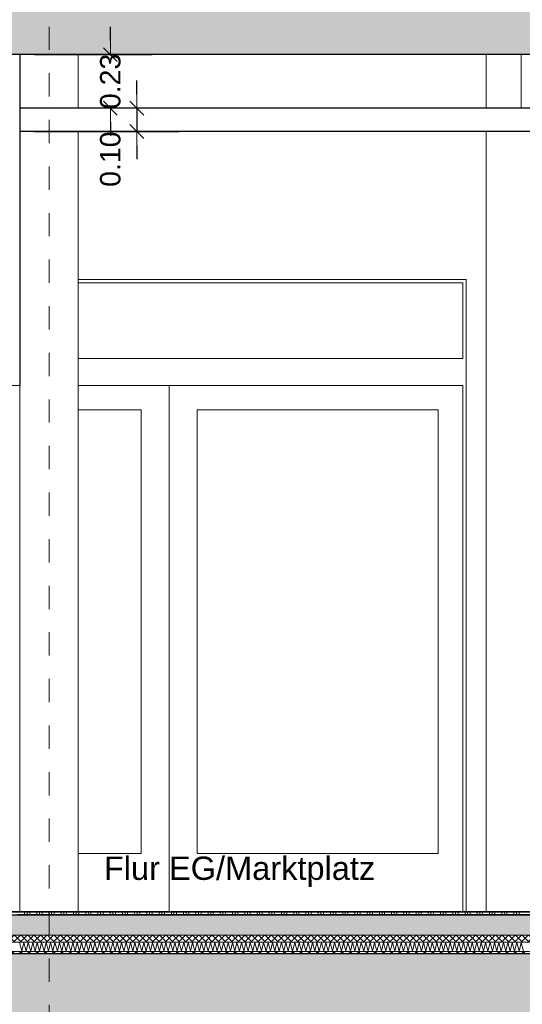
# Model space of a CAD drawing. Header units: metres. Extents: x -16 to 43.7, y -22.2 to 4.
# Tile 29 of 77: x 7.4 to 9.6, y -10.6 to -6.3. Entities that reach past the tile are written whole.
import ezdxf

# ---------------------------------------------------------------- set-up
doc = ezdxf.new("R2010")
doc.units = ezdxf.units.M
doc.header["$MEASUREMENT"] = 0
doc.linetypes.add('Raster', pattern=[0.2, 0.1, -0.05, 0, -0.05])
doc.layers.get('0').update_dxf_attribs({"color": 8, "lineweight": 9})
doc.layers.get('Defpoints').update_dxf_attribs({"color": 8, "lineweight": 9})
for name, color, linetype in [('Neubau_A-Decken', 8, 'Continuous'), ('Neubau_A-STB Wände', 8, 'Continuous'), ('Neubau_A-Stützen', 8, 'Continuous'), ('Neubau_A-TB Wände', 8, 'Continuous'), ('Neubau_B-abgehängte Decke', 8, 'Continuous'), ('Neubau_B-Bodenaufbau', 8, 'Continuous'), ('Neubau_R-Konstruktionsraster gross', 33, 'Continuous'), ('Neubau_T-Bemaßung', 8, 'Continuous'), ('Neubau_T-Text', 8, 'Continuous')]:
    doc.layers.add(name, color=color, linetype=linetype)
doc.styles.add('ERSTELLTER_STIL_2', font='arial.ttf')
doc.dimstyles.new('ERSTELLTER_STIL__1', dxfattribs={"dimtxt": 0.0875, "dimasz": 0.059375, "dimexe": 0.18, "dimexo": 0.0625, "dimgap": 0, "dimtad": 1, "dimzin": 0, "dimdsep": 46, "dimtxsty": 'ERSTELLTER_STIL_2', "dimblk": 'ARROWHEAD_6', "dimblk1": 'ARROWHEAD_6', "dimblk2": 'ARROWHEAD_6', "dimcen": 0.09, "dimclrd": 7, "dimclre": 7, "dimclrt": 7, "dimazin": 0, "dimtfac": 1, "dimtdec": 4, "dimtmove": 0, "dimatfit": 3, "dimfxl": 1, "dimtolj": 1, "dimtzin": 0, "dimarcsym": 0})
pattern_1 = [(45, (-364.88789, -10.175), (-0.084852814, 0.084852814), []), (45, (-364.93032, -10.13257), (-0.084852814, 0.084852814), [0.09, -0.03])]

# ---------------------------------------------------------------- blocks, each defined once
blk = doc.blocks.new('*X245', base_point=(3718.7656, 0))
at = {"layer": 'Neubau_B-Bodenaufbau', "color": 7, "linetype": 'Continuous', "lineweight": 9}
for p, q in [((4091.0513, -0.131), (4091.0615, -0.169)), ((4091.0615, -0.169), (4091.0704, -0.131)), ((4091.0704, -0.131), (4091.0806, -0.169)), ((4091.0806, -0.169), (4091.0894, -0.131)), ((4091.0894, -0.131), (4091.0996, -0.169)), ((4091.0996, -0.169), (4091.1085, -0.131)), ((4091.1085, -0.131), (4091.1187, -0.169)), ((4091.1187, -0.169), (4091.1275, -0.131)), ((4091.1275, -0.131), (4091.1377, -0.169)), ((4091.1377, -0.169), (4091.1466, -0.131)), ((4091.1466, -0.131), (4091.1568, -0.169)), ((4091.1568, -0.169), (4091.1656, -0.131)), ((4091.1656, -0.131), (4091.1758, -0.169)), ((4091.1758, -0.169), (4091.1847, -0.131)), ((4091.1847, -0.131), (4091.1949, -0.169)), ((4091.1949, -0.169), (4091.2037, -0.131)), ((4091.2037, -0.131), (4091.2139, -0.169)), ((4091.2139, -0.169), (4091.2228, -0.131)), ((4091.2228, -0.131), (4091.233, -0.169)), ((4091.233, -0.169), (4091.2418, -0.131)), ((4091.2418, -0.131), (4091.252, -0.169)), ((4091.252, -0.169), (4091.2609, -0.131)), ((4091.2609, -0.131), (4091.2711, -0.169)), ((4091.2711, -0.169), (4091.2799, -0.131)), ((4091.2799, -0.131), (4091.2901, -0.169)), ((4091.2901, -0.169), (4091.299, -0.131)), ((4091.299, -0.131), (4091.3092, -0.169)), ((4091.3092, -0.169), (4091.318, -0.131)), ((4091.318, -0.131), (4091.3282, -0.169)), ((4091.3282, -0.169), (4091.337, -0.131)), ((4091.337, -0.131), (4091.3472, -0.169)), ((4091.3472, -0.169), (4091.3561, -0.131)), ((4091.3561, -0.131), (4091.3663, -0.169)), ((4091.3663, -0.169), (4091.3751, -0.131)), ((4091.3751, -0.131), (4091.3853, -0.169)), ((4091.3853, -0.169), (4091.3942, -0.131)), ((4091.3942, -0.131), (4091.4044, -0.169)), ((4091.4044, -0.169), (4091.4132, -0.131)), ((4091.4132, -0.131), (4091.4234, -0.169)), ((4091.4234, -0.169), (4091.4323, -0.131)), ((4091.4323, -0.131), (4091.4425, -0.169)), ((4091.4425, -0.169), (4091.4513, -0.131)), ((4091.4513, -0.131), (4091.4615, -0.169)), ((4091.4615, -0.169), (4091.4704, -0.131)), ((4091.4704, -0.131), (4091.4806, -0.169)), ((4091.4806, -0.169), (4091.4894, -0.131)), ((4091.4894, -0.131), (4091.4996, -0.169)), ((4091.4996, -0.169), (4091.5085, -0.131)), ((4091.5085, -0.131), (4091.5187, -0.169)), ((4091.5187, -0.169), (4091.5275, -0.131)), ((4091.5275, -0.131), (4091.5377, -0.169)), ((4091.5377, -0.169), (4091.5466, -0.131)), ((4091.5466, -0.131), (4091.5568, -0.169)), ((4091.5568, -0.169), (4091.5656, -0.131)), ((4091.5656, -0.131), (4091.5758, -0.169)), ((4091.5758, -0.169), (4091.5847, -0.131)), ((4091.5847, -0.131), (4091.5949, -0.169)), ((4091.5949, -0.169), (4091.6037, -0.131)), ((4091.6037, -0.131), (4091.6139, -0.169)), ((4091.6139, -0.169), (4091.6228, -0.131)), ((4091.6228, -0.131), (4091.633, -0.169)), ((4091.633, -0.169), (4091.6418, -0.131)), ((4091.6418, -0.131), (4091.652, -0.169)), ((4091.652, -0.169), (4091.6609, -0.131)), ((4091.6609, -0.131), (4091.6711, -0.169)), ((4091.6711, -0.169), (4091.6799, -0.131)), ((4091.6799, -0.131), (4091.6901, -0.169)), ((4091.6901, -0.169), (4091.699, -0.131)), ((4091.699, -0.131), (4091.7092, -0.169)), ((4091.7092, -0.169), (4091.718, -0.131)), ((4091.718, -0.131), (4091.7282, -0.169)), ((4091.7282, -0.169), (4091.737, -0.131)), ((4091.737, -0.131), (4091.7472, -0.169)), ((4091.7472, -0.169), (4091.7561, -0.131)), ((4091.7561, -0.131), (4091.7663, -0.169)), ((4091.7663, -0.169), (4091.7751, -0.131)), ((4091.7751, -0.131), (4091.7853, -0.169)), ((4091.7853, -0.169), (4091.7942, -0.131)), ((4091.7942, -0.131), (4091.8044, -0.169)), ((4091.8044, -0.169), (4091.8132, -0.131)), ((4091.8132, -0.131), (4091.8234, -0.169)), ((4091.8234, -0.169), (4091.8323, -0.131)), ((4091.8323, -0.131), (4091.8425, -0.169)), ((4091.8425, -0.169), (4091.8513, -0.131)), ((4091.8513, -0.131), (4091.8615, -0.169)), ((4091.8615, -0.169), (4091.8704, -0.131)), ((4091.8704, -0.131), (4091.8806, -0.169)), ((4091.8806, -0.169), (4091.8894, -0.131)), ((4091.8894, -0.131), (4091.8996, -0.169)), ((4091.8996, -0.169), (4091.9085, -0.131)), ((4091.9085, -0.131), (4091.9187, -0.169)), ((4091.9187, -0.169), (4091.9275, -0.131)), ((4091.9275, -0.131), (4091.9377, -0.169)), ((4091.9377, -0.169), (4091.9466, -0.131)), ((4091.9466, -0.131), (4091.9568, -0.169)), ((4091.9568, -0.169), (4091.9656, -0.131)), ((4091.9656, -0.131), (4091.9758, -0.169)), ((4091.9758, -0.169), (4091.9847, -0.131)), ((4091.9847, -0.131), (4091.9949, -0.169)), ((4091.9949, -0.169), (4092.0037, -0.131)), ((4092.0037, -0.131), (4092.0139, -0.169)), ((4092.0139, -0.169), (4092.0228, -0.131)), ((4092.0228, -0.131), (4092.033, -0.169)), ((4092.033, -0.169), (4092.0418, -0.131)), ((4092.0418, -0.131), (4092.052, -0.169)), ((4092.052, -0.169), (4092.0609, -0.131)), ((4092.0609, -0.131), (4092.0711, -0.169)), ((4092.0711, -0.169), (4092.0799, -0.131)), ((4092.0799, -0.131), (4092.0901, -0.169)), ((4092.0901, -0.169), (4092.099, -0.131)), ((4092.099, -0.131), (4092.1092, -0.169)), ((4092.1092, -0.169), (4092.118, -0.131)), ((4092.118, -0.131), (4092.1282, -0.169)), ((4092.1282, -0.169), (4092.137, -0.131)), ((4092.137, -0.131), (4092.1472, -0.169)), ((4092.1472, -0.169), (4092.1561, -0.131)), ((4092.1561, -0.131), (4092.1663, -0.169)), ((4092.1663, -0.169), (4092.1751, -0.131)), ((4092.1751, -0.131), (4092.1853, -0.169)), ((4092.1853, -0.169), (4092.1942, -0.131)), ((4092.1942, -0.131), (4092.2044, -0.169)), ((4092.2044, -0.169), (4092.2132, -0.131)), ((4092.2132, -0.131), (4092.2234, -0.169)), ((4092.2234, -0.169), (4092.2323, -0.131)), ((4092.2323, -0.131), (4092.2425, -0.169)), ((4092.2425, -0.169), (4092.2513, -0.131)), ((4092.2513, -0.131), (4092.2615, -0.169)), ((4092.2615, -0.169), (4092.2704, -0.131)), ((4092.2704, -0.131), (4092.2806, -0.169)), ((4092.2806, -0.169), (4092.2894, -0.131)), ((4092.2894, -0.131), (4092.2996, -0.169)), ((4092.2996, -0.169), (4092.3085, -0.131)), ((4092.3085, -0.131), (4092.3187, -0.169)), ((4092.3187, -0.169), (4092.3275, -0.131)), ((4092.3275, -0.131), (4092.3377, -0.169)), ((4092.3377, -0.169), (4092.3466, -0.131)), ((4092.3466, -0.131), (4092.3568, -0.169)), ((4092.3568, -0.169), (4092.3656, -0.131)), ((4092.3656, -0.131), (4092.3758, -0.169)), ((4092.3758, -0.169), (4092.3847, -0.131)), ((4092.3847, -0.131), (4092.3949, -0.169)), ((4092.3949, -0.169), (4092.4037, -0.131)), ((4092.4037, -0.131), (4092.4139, -0.169)), ((4092.4139, -0.169), (4092.4228, -0.131)), ((4092.4228, -0.131), (4092.433, -0.169)), ((4092.433, -0.169), (4092.4418, -0.131)), ((4092.4418, -0.131), (4092.452, -0.169)), ((4092.452, -0.169), (4092.4609, -0.131)), ((4092.4609, -0.131), (4092.4711, -0.169)), ((4092.4711, -0.169), (4092.4799, -0.131)), ((4092.4799, -0.131), (4092.4901, -0.169)), ((4092.4901, -0.169), (4092.499, -0.131)), ((4092.499, -0.131), (4092.5092, -0.169)), ((4092.5092, -0.169), (4092.518, -0.131)), ((4092.518, -0.131), (4092.5282, -0.169)), ((4092.5282, -0.169), (4092.537, -0.131)), ((4092.537, -0.131), (4092.5472, -0.169)), ((4092.5472, -0.169), (4092.5561, -0.131)), ((4092.5561, -0.131), (4092.5663, -0.169)), ((4092.5663, -0.169), (4092.5751, -0.131)), ((4092.5751, -0.131), (4092.5853, -0.169)), ((4092.5853, -0.169), (4092.5942, -0.131)), ((4092.5942, -0.131), (4092.6044, -0.169)), ((4092.6044, -0.169), (4092.6132, -0.131)), ((4092.6132, -0.131), (4092.6234, -0.169)), ((4092.6234, -0.169), (4092.6323, -0.131)), ((4092.6323, -0.131), (4092.6425, -0.169)), ((4092.6425, -0.169), (4092.6513, -0.131)), ((4092.6513, -0.131), (4092.6615, -0.169)), ((4092.6615, -0.169), (4092.6704, -0.131)), ((4092.6704, -0.131), (4092.6806, -0.169)), ((4092.6806, -0.169), (4092.6894, -0.131)), ((4092.6894, -0.131), (4092.6996, -0.169)), ((4092.6996, -0.169), (4092.7085, -0.131)), ((4092.7085, -0.131), (4092.7187, -0.169)), ((4092.7187, -0.169), (4092.7275, -0.131)), ((4092.7275, -0.131), (4092.7377, -0.169)), ((4092.7377, -0.169), (4092.7466, -0.131)), ((4092.7466, -0.131), (4092.7568, -0.169)), ((4092.7568, -0.169), (4092.7656, -0.131)), ((4092.7656, -0.131), (4092.7758, -0.169)), ((4092.7758, -0.169), (4092.7847, -0.131)), ((4092.7847, -0.131), (4092.7949, -0.169)), ((4092.7949, -0.169), (4092.8037, -0.131)), ((4092.8037, -0.131), (4092.8139, -0.169)), ((4092.8139, -0.169), (4092.8228, -0.131)), ((4092.8228, -0.131), (4092.833, -0.169)), ((4092.833, -0.169), (4092.8418, -0.131)), ((4092.8418, -0.131), (4092.852, -0.169)), ((4092.852, -0.169), (4092.8609, -0.131)), ((4092.8609, -0.131), (4092.8711, -0.169)), ((4092.8711, -0.169), (4092.8799, -0.131)), ((4092.8799, -0.131), (4092.8901, -0.169)), ((4092.8901, -0.169), (4092.899, -0.131)), ((4092.899, -0.131), (4092.9092, -0.169)), ((4092.9092, -0.169), (4092.918, -0.131)), ((4092.918, -0.131), (4092.9282, -0.169)), ((4092.9282, -0.169), (4092.937, -0.131)), ((4092.937, -0.131), (4092.9472, -0.169)), ((4092.9472, -0.169), (4092.9561, -0.131)), ((4092.9561, -0.131), (4092.9663, -0.169)), ((4092.9663, -0.169), (4092.9751, -0.131)), ((4092.9751, -0.131), (4092.9853, -0.169)), ((4092.9853, -0.169), (4092.9942, -0.131)), ((4092.9942, -0.131), (4093.0044, -0.169)), ((4093.0044, -0.169), (4093.0132, -0.131)), ((4093.0132, -0.131), (4093.0234, -0.169)), ((4093.0234, -0.169), (4093.0323, -0.131)), ((4093.0323, -0.131), (4093.0425, -0.169)), ((4093.0425, -0.169), (4093.0513, -0.131)), ((4093.0513, -0.131), (4093.0615, -0.169)), ((4093.0615, -0.169), (4093.0704, -0.131)), ((4093.0704, -0.131), (4093.0806, -0.169)), ((4093.0806, -0.169), (4093.0894, -0.131)), ((4093.0894, -0.131), (4093.0996, -0.169)), ((4093.0996, -0.169), (4093.1085, -0.131)), ((4093.1085, -0.131), (4093.1187, -0.169)), ((4093.1187, -0.169), (4093.1275, -0.131)), ((4093.1275, -0.131), (4093.1377, -0.169)), ((4093.1377, -0.169), (4093.1466, -0.131)), ((4093.1466, -0.131), (4093.1568, -0.169)), ((4093.1568, -0.169), (4093.1656, -0.131)), ((4093.1656, -0.131), (4093.1758, -0.169)), ((4093.1758, -0.169), (4093.1847, -0.131)), ((4093.1847, -0.131), (4093.1949, -0.169)), ((4093.1949, -0.169), (4093.2037, -0.131)), ((4093.2037, -0.131), (4093.2139, -0.169))]:
    blk.add_line(p, q, dxfattribs=at)
blk = doc.blocks.new('*X246', base_point=(3718.7656, 0))
at = {"layer": 'Neubau_B-Bodenaufbau', "color": 7, "linetype": 'Continuous', "lineweight": 9}
for p, q in [((4091.0431, -0.0112), (4091.0956, -0.0112)), ((4091.0731, 0), (4091.0731, -0.015)), ((4091.0844, 0), (4091.0844, -0.015)), ((4091.0956, 0), (4091.0956, -0.015)), ((4091.0956, -0.0112), (4091.1481, -0.0112)), ((4091.1256, 0), (4091.1256, -0.015)), ((4091.1369, 0), (4091.1369, -0.015)), ((4091.1481, 0), (4091.1481, -0.015)), ((4091.1481, -0.0112), (4091.2006, -0.0112)), ((4091.1781, 0), (4091.1781, -0.015)), ((4091.1894, 0), (4091.1894, -0.015)), ((4091.2006, 0), (4091.2006, -0.015)), ((4091.2006, -0.0112), (4091.2531, -0.0112)), ((4091.2306, 0), (4091.2306, -0.015)), ((4091.2419, 0), (4091.2419, -0.015)), ((4091.2531, 0), (4091.2531, -0.015)), ((4091.2531, -0.0112), (4091.3056, -0.0112)), ((4091.2831, 0), (4091.2831, -0.015)), ((4091.2944, 0), (4091.2944, -0.015)), ((4091.3056, 0), (4091.3056, -0.015)), ((4091.3056, -0.0112), (4091.3581, -0.0112)), ((4091.3356, 0), (4091.3356, -0.015)), ((4091.3469, 0), (4091.3469, -0.015)), ((4091.3581, 0), (4091.3581, -0.015)), ((4091.3581, -0.0112), (4091.4106, -0.0112)), ((4091.3881, 0), (4091.3881, -0.015)), ((4091.3994, 0), (4091.3994, -0.015)), ((4091.4106, 0), (4091.4106, -0.015)), ((4091.4106, -0.0112), (4091.4631, -0.0112)), ((4091.4406, 0), (4091.4406, -0.015)), ((4091.4519, 0), (4091.4519, -0.015)), ((4091.4631, 0), (4091.4631, -0.015)), ((4091.4631, -0.0112), (4091.5156, -0.0112)), ((4091.4931, 0), (4091.4931, -0.015)), ((4091.5044, 0), (4091.5044, -0.015)), ((4091.5156, 0), (4091.5156, -0.015)), ((4091.5156, -0.0112), (4091.5681, -0.0112)), ((4091.5456, 0), (4091.5456, -0.015)), ((4091.5569, 0), (4091.5569, -0.015)), ((4091.5681, 0), (4091.5681, -0.015)), ((4091.5681, -0.0112), (4091.6206, -0.0112)), ((4091.5981, 0), (4091.5981, -0.015)), ((4091.6094, 0), (4091.6094, -0.015)), ((4091.6206, 0), (4091.6206, -0.015)), ((4091.6206, -0.0112), (4091.6731, -0.0112)), ((4091.6506, 0), (4091.6506, -0.015)), ((4091.6619, 0), (4091.6619, -0.015)), ((4091.6731, 0), (4091.6731, -0.015)), ((4091.6731, -0.0112), (4091.7256, -0.0112)), ((4091.7031, 0), (4091.7031, -0.015)), ((4091.7144, 0), (4091.7144, -0.015)), ((4091.7256, 0), (4091.7256, -0.015)), ((4091.7256, -0.0112), (4091.7781, -0.0112)), ((4091.7556, 0), (4091.7556, -0.015)), ((4091.7669, 0), (4091.7669, -0.015)), ((4091.7781, 0), (4091.7781, -0.015)), ((4091.7781, -0.0112), (4091.8306, -0.0112)), ((4091.8081, 0), (4091.8081, -0.015)), ((4091.8194, 0), (4091.8194, -0.015)), ((4091.8306, 0), (4091.8306, -0.015)), ((4091.8306, -0.0112), (4091.8831, -0.0112)), ((4091.8606, 0), (4091.8606, -0.015)), ((4091.8719, 0), (4091.8719, -0.015)), ((4091.8831, 0), (4091.8831, -0.015)), ((4091.8831, -0.0112), (4091.9356, -0.0112)), ((4091.9131, 0), (4091.9131, -0.015)), ((4091.9244, 0), (4091.9244, -0.015)), ((4091.9356, 0), (4091.9356, -0.015)), ((4091.9356, -0.0112), (4091.9881, -0.0112)), ((4091.9656, 0), (4091.9656, -0.015)), ((4091.9769, 0), (4091.9769, -0.015)), ((4091.9881, 0), (4091.9881, -0.015)), ((4091.9881, -0.0112), (4092.0406, -0.0112)), ((4092.0181, 0), (4092.0181, -0.015)), ((4092.0294, 0), (4092.0294, -0.015)), ((4092.0406, 0), (4092.0406, -0.015)), ((4092.0406, -0.0112), (4092.0931, -0.0112)), ((4092.0706, 0), (4092.0706, -0.015)), ((4092.0819, 0), (4092.0819, -0.015)), ((4092.0931, 0), (4092.0931, -0.015)), ((4092.0931, -0.0112), (4092.1456, -0.0112)), ((4092.1231, 0), (4092.1231, -0.015)), ((4092.1344, 0), (4092.1344, -0.015)), ((4092.1456, 0), (4092.1456, -0.015)), ((4092.1456, -0.0112), (4092.1981, -0.0112)), ((4092.1756, 0), (4092.1756, -0.015)), ((4092.1869, 0), (4092.1869, -0.015)), ((4092.1981, 0), (4092.1981, -0.015)), ((4092.1981, -0.0112), (4092.2506, -0.0112)), ((4092.2281, 0), (4092.2281, -0.015)), ((4092.2394, 0), (4092.2394, -0.015)), ((4092.2506, 0), (4092.2506, -0.015)), ((4092.2506, -0.0112), (4092.3031, -0.0112)), ((4092.2806, 0), (4092.2806, -0.015)), ((4092.2919, 0), (4092.2919, -0.015)), ((4092.3031, 0), (4092.3031, -0.015)), ((4092.3031, -0.0112), (4092.3556, -0.0112)), ((4092.3331, 0), (4092.3331, -0.015)), ((4092.3444, 0), (4092.3444, -0.015)), ((4092.3556, 0), (4092.3556, -0.015)), ((4092.3556, -0.0112), (4092.4081, -0.0112)), ((4092.3856, 0), (4092.3856, -0.015)), ((4092.3969, 0), (4092.3969, -0.015)), ((4092.4081, 0), (4092.4081, -0.015)), ((4092.4081, -0.0112), (4092.4606, -0.0112)), ((4092.4381, 0), (4092.4381, -0.015)), ((4092.4494, 0), (4092.4494, -0.015)), ((4092.4606, 0), (4092.4606, -0.015)), ((4092.4606, -0.0112), (4092.5131, -0.0112)), ((4092.4906, 0), (4092.4906, -0.015)), ((4092.5019, 0), (4092.5019, -0.015)), ((4092.5131, 0), (4092.5131, -0.015)), ((4092.5131, -0.0112), (4092.5656, -0.0112)), ((4092.5431, 0), (4092.5431, -0.015)), ((4092.5544, 0), (4092.5544, -0.015)), ((4092.5656, 0), (4092.5656, -0.015)), ((4092.5656, -0.0112), (4092.6181, -0.0112)), ((4092.5956, 0), (4092.5956, -0.015)), ((4092.6069, 0), (4092.6069, -0.015)), ((4092.6181, 0), (4092.6181, -0.015)), ((4092.6181, -0.0112), (4092.6706, -0.0112)), ((4092.6481, 0), (4092.6481, -0.015)), ((4092.6594, 0), (4092.6594, -0.015)), ((4092.6706, 0), (4092.6706, -0.015)), ((4092.6706, -0.0112), (4092.7231, -0.0112)), ((4092.7006, 0), (4092.7006, -0.015)), ((4092.7119, 0), (4092.7119, -0.015)), ((4092.7231, 0), (4092.7231, -0.015)), ((4092.7231, -0.0112), (4092.7756, -0.0112)), ((4092.7531, 0), (4092.7531, -0.015)), ((4092.7644, 0), (4092.7644, -0.015)), ((4092.7756, 0), (4092.7756, -0.015)), ((4092.7756, -0.0112), (4092.8281, -0.0112)), ((4092.8056, 0), (4092.8056, -0.015)), ((4092.8169, 0), (4092.8169, -0.015)), ((4092.8281, 0), (4092.8281, -0.015)), ((4092.8281, -0.0112), (4092.8806, -0.0112)), ((4092.8581, 0), (4092.8581, -0.015)), ((4092.8694, 0), (4092.8694, -0.015)), ((4092.8806, 0), (4092.8806, -0.015)), ((4092.8806, -0.0112), (4092.9331, -0.0112)), ((4092.9106, 0), (4092.9106, -0.015)), ((4092.9219, 0), (4092.9219, -0.015)), ((4092.9331, 0), (4092.9331, -0.015)), ((4092.9331, -0.0112), (4092.9856, -0.0112)), ((4092.9631, 0), (4092.9631, -0.015)), ((4092.9744, 0), (4092.9744, -0.015)), ((4092.9856, 0), (4092.9856, -0.015)), ((4092.9856, -0.0112), (4093.0381, -0.0112)), ((4093.0156, 0), (4093.0156, -0.015)), ((4093.0269, 0), (4093.0269, -0.015)), ((4093.0381, 0), (4093.0381, -0.015)), ((4093.0381, -0.0112), (4093.0906, -0.0112)), ((4093.0681, 0), (4093.0681, -0.015)), ((4093.0794, 0), (4093.0794, -0.015)), ((4093.0906, 0), (4093.0906, -0.015)), ((4093.0906, -0.0112), (4093.1431, -0.0112)), ((4093.1206, 0), (4093.1206, -0.015)), ((4093.1319, 0), (4093.1319, -0.015)), ((4093.1431, 0), (4093.1431, -0.015)), ((4093.1431, -0.0112), (4093.1956, -0.0112)), ((4093.1731, 0), (4093.1731, -0.015)), ((4093.1844, 0), (4093.1844, -0.015)), ((4093.1956, 0), (4093.1956, -0.015)), ((4093.1956, -0.0112), (4093.2481, -0.0112))]:
    blk.add_line(p, q, dxfattribs=at)
blk = doc.blocks.new('ARROWHEAD_6')
at = {"color": 0, "linetype": 'Continuous', "lineweight": 0}
for p, q in [((0, 0), (-1, 0)), ((-0.5, -0.5), (0.5, 0.5))]:
    blk.add_line(p, q, dxfattribs=at)
blk = doc.blocks.new('*D274')
at = {"layer": 'Defpoints', "color": 0, "linetype": 'Continuous', "transparency": 16777216}
for p in [(7.9013, -6.725), (11.715, -6.725), (7.4, -6.825)]:
    blk.add_point(p, dxfattribs=at)
at = {"layer": 'Neubau_T-Bemaßung', "linetype": 'Continuous', "lineweight": -2, "transparency": 16777216}
for p, q in [((7.9013, -6.6656), (7.9013, -6.6062)), ((11.6525, -6.725), (7.7213, -6.725)), ((7.9013, -6.725), (7.9013, -6.825)), ((7.4625, -6.825), (8.0813, -6.825)), ((7.9013, -6.8844), (7.9013, -6.9438))]:
    blk.add_line(p, q, dxfattribs=at)
at = {"layer": 'Neubau_T-Bemaßung', "linetype": 'Continuous', "lineweight": -2, "transparency": 16777216, "xscale": 0.059375, "yscale": 0.059375, "zscale": 0.059375}
for p, rotation in [((7.9013, -6.725), 270), ((7.9013, -6.825), 90)]:
    blk.add_blockref('ARROWHEAD_6', p, dxfattribs=dict(at, rotation=rotation))
at = {"layer": 'Neubau_T-Bemaßung', "linetype": 'Continuous', "lineweight": 9, "transparency": 16777216, "insert": (7.7878, -6.9438), "char_height": 0.0875, "attachment_point": 5, "rotation": 90, "style": 'ERSTELLTER_STIL_2'}
blk.add_mtext('\\A1;0.10', dxfattribs=at)
blk = doc.blocks.new('*D275')
at = {"layer": 'Defpoints', "color": 0, "linetype": 'Continuous', "transparency": 16777216}
for p in [(7.4, -6.495), (7.7878, -6.495), (11.715, -6.725)]:
    blk.add_point(p, dxfattribs=at)
at = {"layer": 'Neubau_T-Bemaßung', "linetype": 'Continuous', "lineweight": -2, "transparency": 16777216}
for p, q in [((7.7878, -6.4356), (7.7878, -6.3763)), ((7.4625, -6.495), (7.9678, -6.495)), ((7.7878, -6.495), (7.7878, -6.4965)), ((11.6525, -6.725), (7.6078, -6.725)), ((7.7878, -6.725), (7.7878, -6.7238)), ((7.7878, -6.7844), (7.7878, -6.8437))]:
    blk.add_line(p, q, dxfattribs=at)
at = {"layer": 'Neubau_T-Bemaßung', "linetype": 'Continuous', "lineweight": -2, "transparency": 16777216, "xscale": 0.059375, "yscale": 0.059375, "zscale": 0.059375}
for p, rotation in [((7.7878, -6.495), 270), ((7.7878, -6.725), 90)]:
    blk.add_blockref('ARROWHEAD_6', p, dxfattribs=dict(at, rotation=rotation))
at = {"layer": 'Neubau_T-Bemaßung', "linetype": 'Continuous', "lineweight": 9, "transparency": 16777216, "insert": (7.7878, -6.6101), "char_height": 0.0875, "attachment_point": 5, "rotation": 90, "style": 'ERSTELLTER_STIL_2'}
blk.add_mtext('\\A1;0.23', dxfattribs=at)
blk = doc.blocks.new('*D279')
at = {"layer": 'Defpoints', "color": 0, "linetype": 'Continuous', "transparency": 16777216}
for p in [(4.1043, -10.355), (23.73, -10.355), (7.45, -10.655)]:
    blk.add_point(p, dxfattribs=at)
at = {"layer": 'Neubau_T-Bemaßung', "linetype": 'Continuous', "lineweight": -2, "transparency": 16777216}
for p, q in [((4.1043, -10.2956), (4.1043, -10.2363)), ((23.6675, -10.355), (3.9243, -10.355)), ((4.1043, -10.355), (4.1043, -10.3917)), ((4.1043, -10.655), (4.1043, -10.6186)), ((7.3875, -10.655), (3.9243, -10.655)), ((4.1043, -10.7144), (4.1043, -10.7738))]:
    blk.add_line(p, q, dxfattribs=at)
at = {"layer": 'Neubau_T-Bemaßung', "linetype": 'Continuous', "lineweight": -2, "transparency": 16777216, "xscale": 0.059375, "yscale": 0.059375, "zscale": 0.059375}
for p, rotation in [((4.1043, -10.355), 270), ((4.1043, -10.655), 90)]:
    blk.add_blockref('ARROWHEAD_6', p, dxfattribs=dict(at, rotation=rotation))
at = {"layer": 'Neubau_T-Bemaßung', "linetype": 'Continuous', "lineweight": 9, "transparency": 16777216, "insert": (4.1043, -10.5051), "char_height": 0.0875, "attachment_point": 5, "rotation": 90, "style": 'ERSTELLTER_STIL_2'}
blk.add_mtext('\\A1;0.30', dxfattribs=at)
blk = doc.blocks.new('*D280')
at = {"layer": 'Defpoints', "color": 0, "linetype": 'Continuous', "transparency": 16777216}
for p in [(3.9908, -10.355), (23.73, -10.355), (23.73, -10.355)]:
    blk.add_point(p, dxfattribs=at)
at = {"layer": 'Neubau_T-Bemaßung', "linetype": 'Continuous', "lineweight": -2, "transparency": 16777216}
for p, q in [((3.9908, -10.2956), (3.9908, -10.2363)), ((23.6675, -10.355), (3.8108, -10.355)), ((23.6675, -10.355), (3.8108, -10.355)), ((3.9908, -10.4144), (3.9908, -10.4738))]:
    blk.add_line(p, q, dxfattribs=at)
at = {"layer": 'Neubau_T-Bemaßung', "linetype": 'Continuous', "lineweight": -2, "transparency": 16777216, "xscale": 0.059375, "yscale": 0.059375, "zscale": 0.059375}
for rotation in [270, 90]:
    blk.add_blockref('ARROWHEAD_6', (3.9908, -10.355), dxfattribs=dict(at, rotation=rotation))
at = {"layer": 'Neubau_T-Bemaßung', "linetype": 'Continuous', "lineweight": 9, "transparency": 16777216, "insert": (4.1043, -10.2363), "char_height": 0.0875, "attachment_point": 5, "rotation": 90, "style": 'ERSTELLTER_STIL_2'}
blk.add_mtext('\\A1;0.00', dxfattribs=at)
blk = doc.blocks.new('*D281')
at = {"layer": 'Defpoints', "color": 0, "linetype": 'Continuous', "transparency": 16777216}
for p in [(4.1043, -6.495), (11.715, -6.495), (23.73, -10.355)]:
    blk.add_point(p, dxfattribs=at)
at = {"layer": 'Neubau_T-Bemaßung', "linetype": 'Continuous', "lineweight": -2, "transparency": 16777216}
for p, q in [((11.6525, -6.495), (3.9243, -6.495)), ((4.1043, -6.5544), (4.1043, -8.3149)), ((4.1043, -10.2956), (4.1043, -8.5421)), ((23.6675, -10.355), (3.9243, -10.355))]:
    blk.add_line(p, q, dxfattribs=at)
at = {"layer": 'Neubau_T-Bemaßung', "linetype": 'Continuous', "lineweight": -2, "transparency": 16777216, "xscale": 0.059375, "yscale": 0.059375, "zscale": 0.059375}
for p, rotation in [((4.1043, -6.495), 90), ((4.1043, -10.355), 270)]:
    blk.add_blockref('ARROWHEAD_6', p, dxfattribs=dict(at, rotation=rotation))
at = {"layer": 'Neubau_T-Bemaßung', "linetype": 'Continuous', "lineweight": 9, "transparency": 16777216, "insert": (4.1043, -8.4285), "char_height": 0.0875, "attachment_point": 5, "rotation": 90, "style": 'ERSTELLTER_STIL_2'}
blk.add_mtext('\\A1;3.86', dxfattribs=at)
blk = doc.blocks.new('*D282')
at = {"layer": 'Defpoints', "color": 0, "linetype": 'Continuous', "transparency": 16777216}
for p in [(4.1043, -6.195), (23.555, -6.195), (11.715, -6.495)]:
    blk.add_point(p, dxfattribs=at)
at = {"layer": 'Neubau_T-Bemaßung', "linetype": 'Continuous', "lineweight": -2, "transparency": 16777216}
for p, q in [((4.1043, -6.1356), (4.1043, -6.0763)), ((23.4925, -6.195), (3.9243, -6.195)), ((4.1043, -6.195), (4.1043, -6.2317)), ((4.1043, -6.495), (4.1043, -6.4586)), ((11.6525, -6.495), (3.9243, -6.495)), ((4.1043, -6.5544), (4.1043, -6.6138))]:
    blk.add_line(p, q, dxfattribs=at)
at = {"layer": 'Neubau_T-Bemaßung', "linetype": 'Continuous', "lineweight": -2, "transparency": 16777216, "xscale": 0.059375, "yscale": 0.059375, "zscale": 0.059375}
for p, rotation in [((4.1043, -6.195), 270), ((4.1043, -6.495), 90)]:
    blk.add_blockref('ARROWHEAD_6', p, dxfattribs=dict(at, rotation=rotation))
at = {"layer": 'Neubau_T-Bemaßung', "linetype": 'Continuous', "lineweight": 9, "transparency": 16777216, "insert": (4.1043, -6.3451), "char_height": 0.0875, "attachment_point": 5, "rotation": 90, "style": 'ERSTELLTER_STIL_2'}
blk.add_mtext('\\A1;0.30', dxfattribs=at)
blk = doc.blocks.new('*D290')
at = {"layer": 'Defpoints', "color": 0, "linetype": 'Continuous', "transparency": 16777216}
for p in [(3.7543, -10.355), (23.73, -10.355), (7.45, -10.655)]:
    blk.add_point(p, dxfattribs=at)
at = {"layer": 'Neubau_T-Bemaßung', "linetype": 'Continuous', "lineweight": -2, "transparency": 16777216}
for p, q in [((3.7543, -10.2956), (3.7543, -10.2363)), ((23.6675, -10.355), (3.5743, -10.355)), ((3.7543, -10.355), (3.7543, -10.3917)), ((3.7543, -10.655), (3.7543, -10.6186)), ((7.3875, -10.655), (3.5743, -10.655)), ((3.7543, -10.7144), (3.7543, -10.7738))]:
    blk.add_line(p, q, dxfattribs=at)
at = {"layer": 'Neubau_T-Bemaßung', "linetype": 'Continuous', "lineweight": -2, "transparency": 16777216, "xscale": 0.059375, "yscale": 0.059375, "zscale": 0.059375}
for p, rotation in [((3.7543, -10.355), 270), ((3.7543, -10.655), 90)]:
    blk.add_blockref('ARROWHEAD_6', p, dxfattribs=dict(at, rotation=rotation))
at = {"layer": 'Neubau_T-Bemaßung', "linetype": 'Continuous', "lineweight": 9, "transparency": 16777216, "insert": (3.7543, -10.5051), "char_height": 0.0875, "attachment_point": 5, "rotation": 90, "style": 'ERSTELLTER_STIL_2'}
blk.add_mtext('\\A1;0.30', dxfattribs=at)
blk = doc.blocks.new('*D291')
at = {"layer": 'Defpoints', "color": 0, "linetype": 'Continuous', "transparency": 16777216}
for p in [(3.6408, -10.355), (23.73, -10.355), (23.73, -10.355)]:
    blk.add_point(p, dxfattribs=at)
at = {"layer": 'Neubau_T-Bemaßung', "linetype": 'Continuous', "lineweight": -2, "transparency": 16777216}
for p, q in [((3.6408, -10.2956), (3.6408, -10.2363)), ((23.6675, -10.355), (3.4608, -10.355)), ((23.6675, -10.355), (3.4608, -10.355)), ((3.6408, -10.4144), (3.6408, -10.4738))]:
    blk.add_line(p, q, dxfattribs=at)
at = {"layer": 'Neubau_T-Bemaßung', "linetype": 'Continuous', "lineweight": -2, "transparency": 16777216, "xscale": 0.059375, "yscale": 0.059375, "zscale": 0.059375}
for rotation in [270, 90]:
    blk.add_blockref('ARROWHEAD_6', (3.6408, -10.355), dxfattribs=dict(at, rotation=rotation))
at = {"layer": 'Neubau_T-Bemaßung', "linetype": 'Continuous', "lineweight": 9, "transparency": 16777216, "insert": (3.7543, -10.2363), "char_height": 0.0875, "attachment_point": 5, "rotation": 90, "style": 'ERSTELLTER_STIL_2'}
blk.add_mtext('\\A1;0.00', dxfattribs=at)
blk = doc.blocks.new('*D292')
at = {"layer": 'Defpoints', "color": 0, "linetype": 'Continuous', "transparency": 16777216}
for p in [(-9.662, -10.175), (3.6406, -10.175), (23.73, -10.355)]:
    blk.add_point(p, dxfattribs=at)
at = {"layer": 'Neubau_T-Bemaßung', "linetype": 'Continuous', "lineweight": -2, "transparency": 16777216}
for p, q in [((3.6406, -10.175), (3.6406, -10.0772)), ((-9.5995, -10.175), (3.8206, -10.175)), ((3.6406, -10.2956), (3.6406, -10.2344)), ((23.6675, -10.355), (3.4606, -10.355))]:
    blk.add_line(p, q, dxfattribs=at)
at = {"layer": 'Neubau_T-Bemaßung', "linetype": 'Continuous', "lineweight": -2, "transparency": 16777216, "xscale": 0.059375, "yscale": 0.059375, "zscale": 0.059375}
for p, rotation in [((3.6406, -10.175), 90), ((3.6406, -10.355), 270)]:
    blk.add_blockref('ARROWHEAD_6', p, dxfattribs=dict(at, rotation=rotation))
at = {"layer": 'Neubau_T-Bemaßung', "linetype": 'Continuous', "lineweight": 9, "transparency": 16777216, "insert": (3.7543, -10.0772), "char_height": 0.0875, "attachment_point": 5, "rotation": 90, "style": 'ERSTELLTER_STIL_2'}
blk.add_mtext('\\A1;0.18', dxfattribs=at)
blk = doc.blocks.new('*D295')
at = {"layer": 'Defpoints', "color": 0, "linetype": 'Continuous', "transparency": 16777216}
for p in [(3.7543, -6.495), (11.715, -6.495), (3.59, -7.075)]:
    blk.add_point(p, dxfattribs=at)
at = {"layer": 'Neubau_T-Bemaßung', "linetype": 'Continuous', "lineweight": -2, "transparency": 16777216}
for p, q in [((11.6525, -6.495), (3.5743, -6.495)), ((3.7543, -6.5544), (3.7543, -6.6714)), ((3.7543, -7.0156), (3.7543, -6.8989)), ((3.6525, -7.075), (3.9343, -7.075))]:
    blk.add_line(p, q, dxfattribs=at)
at = {"layer": 'Neubau_T-Bemaßung', "linetype": 'Continuous', "lineweight": -2, "transparency": 16777216, "xscale": 0.059375, "yscale": 0.059375, "zscale": 0.059375}
for p, rotation in [((3.7543, -6.495), 90), ((3.7543, -7.075), 270)]:
    blk.add_blockref('ARROWHEAD_6', p, dxfattribs=dict(at, rotation=rotation))
at = {"layer": 'Neubau_T-Bemaßung', "linetype": 'Continuous', "lineweight": 9, "transparency": 16777216, "insert": (3.7543, -6.7851), "char_height": 0.0875, "attachment_point": 5, "rotation": 90, "style": 'ERSTELLTER_STIL_2'}
blk.add_mtext('\\A1;0.58', dxfattribs=at)
blk = doc.blocks.new('*D296')
at = {"layer": 'Defpoints', "color": 0, "linetype": 'Continuous', "transparency": 16777216}
for p in [(3.7543, -6.195), (23.555, -6.195), (11.715, -6.495)]:
    blk.add_point(p, dxfattribs=at)
at = {"layer": 'Neubau_T-Bemaßung', "linetype": 'Continuous', "lineweight": -2, "transparency": 16777216}
for p, q in [((3.7543, -6.1356), (3.7543, -6.0763)), ((23.4925, -6.195), (3.5743, -6.195)), ((3.7543, -6.195), (3.7543, -6.2317)), ((3.7543, -6.495), (3.7543, -6.4586)), ((11.6525, -6.495), (3.5743, -6.495)), ((3.7543, -6.5544), (3.7543, -6.6138))]:
    blk.add_line(p, q, dxfattribs=at)
at = {"layer": 'Neubau_T-Bemaßung', "linetype": 'Continuous', "lineweight": -2, "transparency": 16777216, "xscale": 0.059375, "yscale": 0.059375, "zscale": 0.059375}
for p, rotation in [((3.7543, -6.195), 270), ((3.7543, -6.495), 90)]:
    blk.add_blockref('ARROWHEAD_6', p, dxfattribs=dict(at, rotation=rotation))
at = {"layer": 'Neubau_T-Bemaßung', "linetype": 'Continuous', "lineweight": 9, "transparency": 16777216, "insert": (3.7543, -6.3451), "char_height": 0.0875, "attachment_point": 5, "rotation": 90, "style": 'ERSTELLTER_STIL_2'}
blk.add_mtext('\\A1;0.30', dxfattribs=at)
blk = doc.blocks.new('*D313')
at = {"layer": 'Defpoints', "color": 0, "linetype": 'Continuous', "transparency": 16777216}
for p in [(-9.662, -10.175), (19.5216, -10.175), (23.73, -10.355)]:
    blk.add_point(p, dxfattribs=at)
at = {"layer": 'Neubau_T-Bemaßung', "linetype": 'Continuous', "lineweight": -2, "transparency": 16777216}
for p, q in [((-9.5995, -10.175), (19.7016, -10.175)), ((19.5216, -10.2344), (19.5216, -10.2956)), ((23.6675, -10.355), (19.3416, -10.355)), ((19.5216, -10.355), (19.5216, -10.4531))]:
    blk.add_line(p, q, dxfattribs=at)
at = {"layer": 'Neubau_T-Bemaßung', "linetype": 'Continuous', "lineweight": -2, "transparency": 16777216, "xscale": 0.059375, "yscale": 0.059375, "zscale": 0.059375}
for p, rotation in [((19.5216, -10.175), 90), ((19.5216, -10.355), 270)]:
    blk.add_blockref('ARROWHEAD_6', p, dxfattribs=dict(at, rotation=rotation))
at = {"layer": 'Neubau_T-Bemaßung', "linetype": 'Continuous', "lineweight": 9, "transparency": 16777216, "insert": (19.4079, -10.4531), "char_height": 0.0875, "attachment_point": 5, "rotation": 90, "style": 'ERSTELLTER_STIL_2'}
blk.add_mtext('\\A1;0.18', dxfattribs=at)
blk = doc.blocks.new('*D314')
at = {"layer": 'Defpoints', "color": 0, "linetype": 'Continuous', "transparency": 16777216}
for p in [(19.4079, -7.175), (19.84, -7.175), (-9.662, -10.175)]:
    blk.add_point(p, dxfattribs=at)
at = {"layer": 'Neubau_T-Bemaßung', "linetype": 'Continuous', "lineweight": -2, "transparency": 16777216}
for p, q in [((19.7775, -7.175), (19.2279, -7.175)), ((19.4079, -7.2344), (19.4079, -8.6318)), ((19.4079, -10.1156), (19.4079, -8.8587)), ((-9.5995, -10.175), (19.5879, -10.175))]:
    blk.add_line(p, q, dxfattribs=at)
at = {"layer": 'Neubau_T-Bemaßung', "linetype": 'Continuous', "lineweight": -2, "transparency": 16777216, "xscale": 0.059375, "yscale": 0.059375, "zscale": 0.059375}
for p, rotation in [((19.4079, -7.175), 90), ((19.4079, -10.175), 270)]:
    blk.add_blockref('ARROWHEAD_6', p, dxfattribs=dict(at, rotation=rotation))
at = {"layer": 'Neubau_T-Bemaßung', "linetype": 'Continuous', "lineweight": 9, "transparency": 16777216, "insert": (19.4079, -8.7452), "char_height": 0.0875, "attachment_point": 5, "rotation": 90, "style": 'ERSTELLTER_STIL_2'}
blk.add_mtext('\\A1;3.00', dxfattribs=at)

msp = doc.modelspace()

# ---------------------------------------------------------------- hatches: boundary and pattern name
at = {"layer": 'Neubau_A-Decken', "linetype": 'Continuous', "lineweight": 0}
h = msp.add_hatch(dxfattribs=at)
h.set_pattern_fill('BETON__STAHLBETON_0001', color=256, style=0, pattern_type=2)
h.set_pattern_definition(pattern_1)
h.paths.add_polyline_path([(-0.125, -6.195), (-0.125, -6.495), (23.555, -6.495), (23.555, -6.195), (7.325, -6.195), (7.325, -6.205), (-0.07, -6.205), (-0.07, -6.195)])
h = msp.add_hatch(dxfattribs=at)
h.set_pattern_fill('BETON__STAHLBETON_0001', color=256, style=0, pattern_type=2)
h.set_pattern_definition(pattern_1)
h.paths.add_polyline_path([(-0.3, -10.655), (15.2, -10.655), (15.2, -10.355), (-0.3, -10.355)])
at = {"layer": 'Neubau_B-Bodenaufbau', "linetype": 'Continuous', "lineweight": 0}
h = msp.add_hatch(dxfattribs=at)
h.set_pattern_fill('BETON__UNBEWEHRT_0001', color=256, style=0, pattern_type=2)
h.set_pattern_definition([(45, (-364.88789, -10.175), (-0.035355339, 0.035355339), [0.0375, -0.0125]), (45, (-364.88789, -10.139645), (-0.035355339, 0.035355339), [0.0375, -0.0125])])
h.paths.add_polyline_path([(7.325, -10.19), (7.325, -10.275), (16.105, -10.275), (16.105, -10.19)])
h = msp.add_hatch(dxfattribs=at)
h.set_pattern_fill('DÄMMUNG__HART_2_0001', color=256, style=0, pattern_type=2)
h.set_pattern_definition([(45, (-364.88789, -10.175), (-0.0141421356, 0.0141421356), []), (135, (-364.88789, -10.175), (0.0141421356, 0.0141421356), [])])
h.paths.add_polyline_path([(7.325, -10.275), (7.325, -10.305), (16.105, -10.305), (16.105, -10.275)])
h = msp.add_hatch(dxfattribs=at)
h.set_pattern_fill('GUßASPHALT_0001', color=256, style=0, pattern_type=2)
h.set_pattern_definition([(45, (-364.88789, -10.175), (-0.0176776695, 0.0176776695), []), (135, (-364.88789, -10.175), (0.0176776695, 0.0176776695), [])])
h.paths.add_polyline_path([(7.325, -10.355), (16.105, -10.355), (16.105, -10.345), (7.325, -10.345)])

# ---------------------------------------------------------------- linework, layer by layer
at = {"layer": 'Neubau_A-Decken', "linetype": 'Continuous', "lineweight": 25}
msp.add_line((16.03, -6.495), (7.4, -6.495), dxfattribs=at)
at = {"layer": 'Neubau_A-Decken', "linetype": 'Continuous', "lineweight": 25, "flags": 128}
for points in [[(7.4, -6.495), (7.3875, -6.495), (7.375, -6.495), (7.275, -6.495), (7.2625, -6.495), (7.25, -6.495)], [(15.2, -10.355), (7.325, -10.355), (-0.16, -10.355)]]:
    msp.add_lwpolyline(points, dxfattribs=at)
at = {"layer": 'Neubau_A-STB Wände', "linetype": 'Continuous', "lineweight": 9}
for p, q in [((9.4, -6.725), (9.4, -6.495)), ((9.4, -10.175), (9.4, -6.825))]:
    msp.add_line(p, q, dxfattribs=at)
at = {"layer": 'Neubau_A-Stützen', "linetype": 'Continuous', "lineweight": 9}
for p, q in [((7.65, -6.725), (7.65, -6.495)), ((7.65, -10.175), (7.65, -6.825))]:
    msp.add_line(p, q, dxfattribs=at)
at = {"layer": 'Neubau_A-TB Wände', "linetype": 'Continuous', "lineweight": 25}
for p, q in [((7.4, -6.495), (7.4, -6.725)), ((7.4, -6.725), (7.4, -6.825)), ((7.4, -6.825), (7.4, -7.915))]:
    msp.add_line(p, q, dxfattribs=at)
at = {"layer": 'Neubau_A-TB Wände', "linetype": 'Continuous', "lineweight": 15}
for p, q in [((7.65, -7.46), (9.315, -7.46)), ((7.65, -7.475), (9.3, -7.475)), ((9.3, -7.475), (9.3, -7.8)), ((9.315, -7.46), (9.315, -10.175)), ((9.3, -7.8), (7.65, -7.8)), ((7.65, -7.915), (8.4001, -7.915)), ((8.0398, -7.915), (8.0398, -10.175)), ((8.0401, -7.915), (8.0401, -10.175)), ((8.4001, -7.915), (8.5151, -7.915)), ((8.5151, -7.915), (9.3, -7.915)), ((9.3, -7.915), (9.3, -10.175)), ((8.0398, -7.985), (8.0401, -7.985)), ((7.9198, -8.02), (7.65, -8.02)), ((7.9198, -9.925), (7.9198, -8.02)), ((8.1601, -9.925), (8.1601, -8.02)), ((8.1601, -8.02), (9.195, -8.02)), ((9.195, -8.02), (9.195, -9.925)), ((7.65, -9.925), (7.9198, -9.925)), ((9.195, -9.925), (8.1601, -9.925))]:
    msp.add_line(p, q, dxfattribs=at)
at = {"layer": 'Neubau_A-TB Wände', "linetype": 'Continuous', "lineweight": 9}
msp.add_line((7.4, -7.915), (7.4, -10.175), dxfattribs=at)
at = {"layer": 'Neubau_A-TB Wände', "linetype": 'Continuous', "lineweight": 15, "flags": 128}
msp.add_lwpolyline([(7.4, -7.915), (7.3875, -7.915), (7.375, -7.915), (7.35, -7.915), (7.3499, -7.915), (7.2801, -7.915), (7.28, -7.915), (7.275, -7.915), (7.2625, -7.915), (7.25, -7.915)], dxfattribs=at)
at = {"layer": 'Neubau_B-abgehängte Decke', "linetype": 'Continuous', "lineweight": 9}
msp.add_line((9.55, -6.495), (9.55, -6.725), dxfattribs=at)
at = {"layer": 'Neubau_B-abgehängte Decke', "linetype": 'Continuous', "lineweight": 25}
for p, q in [((16.03, -6.725), (7.4, -6.725)), ((16.03, -6.825), (7.4, -6.825))]:
    msp.add_line(p, q, dxfattribs=at)
at = {"layer": 'Neubau_B-Bodenaufbau', "linetype": 'Continuous', "lineweight": 25}
msp.add_line((16.105, -10.19), (7.325, -10.19), dxfattribs=at)
at = {"layer": 'Neubau_B-Bodenaufbau', "linetype": 'Continuous', "lineweight": 15}
for p, q in [((16.105, -10.275), (7.325, -10.275)), ((16.105, -10.305), (7.325, -10.305)), ((16.105, -10.345), (7.325, -10.345))]:
    msp.add_line(p, q, dxfattribs=at)
at = {"layer": 'Neubau_B-Bodenaufbau', "linetype": 'Continuous', "lineweight": 25, "flags": 128}
msp.add_lwpolyline([(16.105, -10.175), (16.0801, -10.175), (16.08, -10.175), (7.35, -10.175), (7.3499, -10.175), (7.325, -10.175)], dxfattribs=at)
at = {"layer": 'Neubau_R-Konstruktionsraster gross', "linetype": 'Raster', "lineweight": 9}
msp.add_line((7.525, -1.175), (7.525, -15.175), dxfattribs=at)

# ---------------------------------------------------------------- block references
at = {"layer": 'Neubau_B-Bodenaufbau', "lineweight": 0}
for name in ['*X246', '*X245']:
    msp.add_blockref(name, (-364.8879, -10.175), dxfattribs=at)

# ---------------------------------------------------------------- texts
at = {"layer": 'Neubau_T-Text', "linetype": 'Continuous', "lineweight": 9, "insert": (7.76, -10.068), "char_height": 0.1, "attachment_point": 7, "style": 'ERSTELLTER_STIL_2'}
msp.add_mtext('\\A1;Flur EG/Marktplatz', dxfattribs=at)

# ---------------------------------------------------------------- dimensions: what is measured, and where the dimension line sits
at = {"layer": 'Neubau_T-Bemaßung', "linetype": 'Continuous', "lineweight": 9}
for base, p1, p2, picture, middle in [((3.7543, -6.195), (11.715, -6.495), (23.555, -6.195), '*D296', (3.7543, -6.3451)), ((4.1043, -6.195), (11.715, -6.495), (23.555, -6.195), '*D282', (4.1043, -6.3451)), ((7.7878, -6.495), (11.715, -6.725), (7.4, -6.495), '*D275', (7.7878, -6.6101)), ((3.7543, -6.495), (3.59, -7.075), (11.715, -6.495), '*D295', (3.7543, -6.7851)), ((4.1043, -6.495), (23.73, -10.355), (11.715, -6.495), '*D281', (4.1043, -8.4285)), ((7.9013, -6.725), (7.4, -6.825), (11.715, -6.725), '*D274', (7.7878, -6.9438)), ((19.4079, -7.175), (-9.662, -10.175), (19.84, -7.175), '*D314', (19.4079, -8.7452)), ((3.6406, -10.175), (23.73, -10.355), (-9.662, -10.175), '*D292', (3.7543, -10.0772)), ((3.6407921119, -10.355), (23.729999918, -10.355), (23.729999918, -10.355), '*D291', (3.7542854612, -10.23625)), ((3.9907921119, -10.355), (23.729999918, -10.355), (23.729999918, -10.355), '*D280', (4.1042854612, -10.23625)), ((19.5216, -10.175), (23.73, -10.355), (-9.662, -10.175), '*D313', (19.4079, -10.4531)), ((3.7543, -10.355), (7.45, -10.655), (23.73, -10.355), '*D290', (3.7543, -10.5051)), ((4.1043, -10.355), (7.45, -10.655), (23.73, -10.355), '*D279', (4.1043, -10.5051))]:
    dim = msp.add_linear_dim(base=base, p1=p1, p2=p2, angle=90, dimstyle='ERSTELLTER_STIL__1', override={"dimclrd": 256, "dimclre": 256, "dimclrt": 256}, dxfattribs=at)
    dim.commit()
    dim.dimension.update_dxf_attribs({"geometry": picture, "text_midpoint": middle, "dimtype": 160, "text_rotation": 90})

doc.saveas('drawing.dxf')
